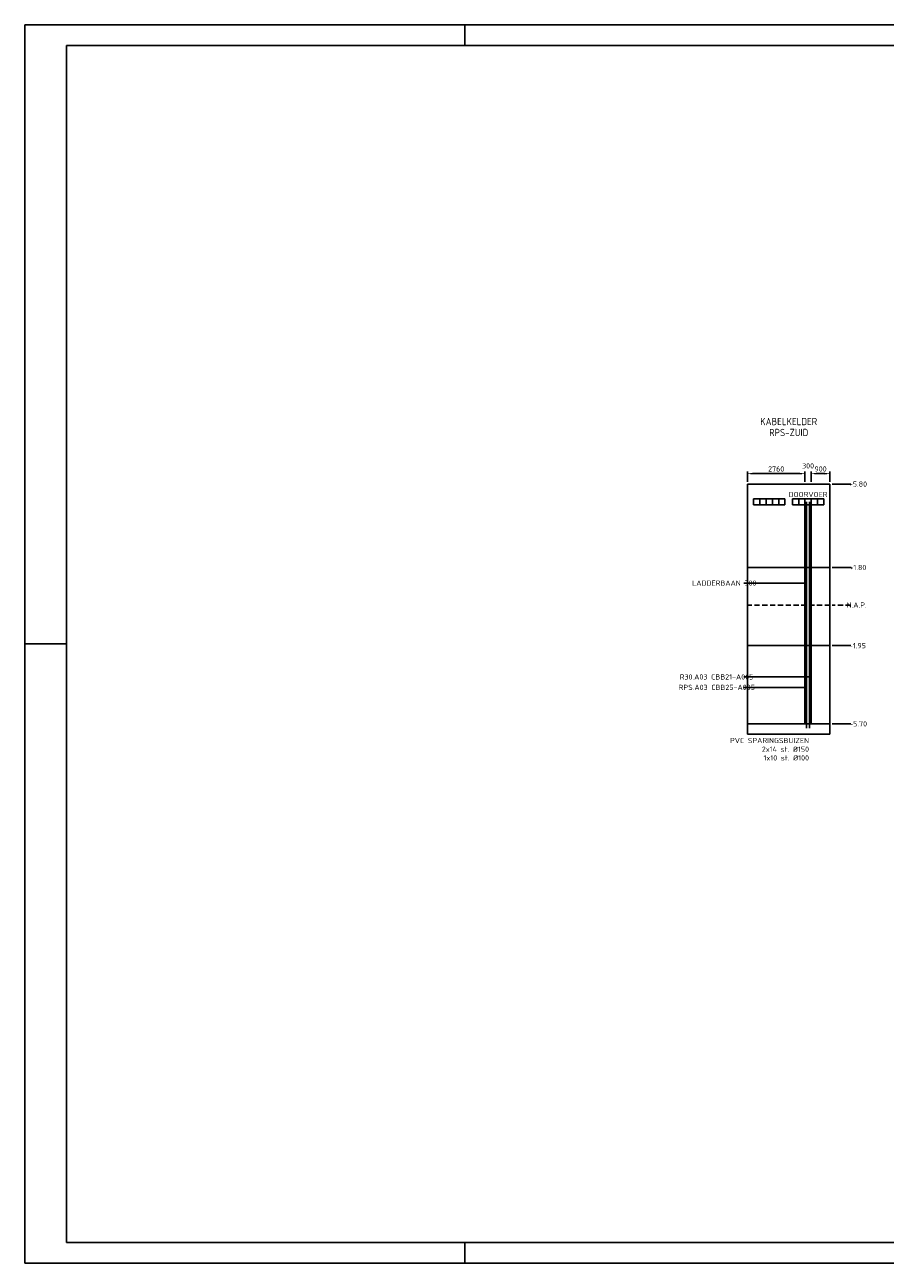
# Model space of a CAD drawing. Extents: x 0 to 841, y 0 to 594.
# Tile 1 of 3: x 0 to 413, y 0 to 594. Entities that reach past the tile are written whole.
import ezdxf
from ezdxf.enums import TextEntityAlignment as Align

# ---------------------------------------------------------------- set-up
doc = ezdxf.new("R2010")
doc.units = 0
doc.header["$LTSCALE"] = 5
doc.header["$MEASUREMENT"] = 0
doc.header["$PDMODE"] = 1
doc.linetypes.add('DASHED', pattern=[0.75, 0.5, -0.25])
doc.layers.get('0').update_dxf_attribs({"linetype": 'CONTINUOUS'})
doc.layers.get('Defpoints').update_dxf_attribs({"linetype": 'CONTINUOUS'})
for name, color, linetype in [('025', 1, 'CONTINUOUS'), ('035', 4, 'CONTINUOUS'), ('050', 2, 'CONTINUOUS')]:
    doc.layers.add(name, color=color, linetype=linetype)
doc.styles.get("Standard").update_dxf_attribs({"font": 'Iso.shx'})
doc.dimstyles.get("Standard").update_dxf_attribs({"dimtxt": 0.18, "dimasz": 0.18, "dimexe": 0.18, "dimexo": 0.0625, "dimgap": 0.09, "dimtad": 0, "dimtih": 1, "dimtoh": 1, "dimdec": 4, "dimzin": 0, "dimdsep": 46, "dimtxsty": 'Standard', "dimcen": 0.09, "dimadec": 0, "dimazin": 0, "dimtfac": 1, "dimtdec": 4, "dimtofl": 0, "dimtmove": 2, "dimatfit": 3, "dimfxl": 1, "dimtolj": 1, "dimtzin": 0, "dimarcsym": 0})

# ---------------------------------------------------------------- blocks, each defined once
blk = doc.blocks.new('*D6')
at = {"color": 0, "lineweight": -2, "transparency": 16777216}
for p, q in [((377.1, 374.7), (377.1, 379.7)), ((383.6, 378.7), (379.6, 378.7)), ((386.1, 374.7), (386.1, 379.7))]:
    blk.add_line(p, q, dxfattribs=at)
at = {"color": 0, "transparency": 16777216}
for points in [[(379.6, 379.12), (379.6, 378.29), (377.1, 378.7)], [(383.6, 379.12), (383.6, 378.29), (386.1, 378.7)]]:
    blk.add_solid(points, dxfattribs=at)
at = {"layer": 'Defpoints', "color": 0, "transparency": 16777216}
for p in [(377.1, 378.7), (377.1, 373.7), (386.1, 373.7)]:
    blk.add_point(p, dxfattribs=at)
at = {"color": 0, "transparency": 16777216, "insert": (381.6, 380.95), "char_height": 2.5, "attachment_point": 5}
blk.add_mtext('\\A1;900', dxfattribs=at)
blk = doc.blocks.new('*D7')
at = {"color": 0, "lineweight": -2, "transparency": 16777216}
for p, q in [((371.6, 378.7), (369.1, 378.7)), ((374.1, 374.7), (374.1, 379.7)), ((377.1, 374.7), (377.1, 379.7)), ((379.6, 378.7), (382.1, 378.7))]:
    blk.add_line(p, q, dxfattribs=at)
at = {"color": 0, "transparency": 16777216}
for points in [[(371.6, 379.12), (371.6, 378.29), (374.1, 378.7)], [(379.6, 379.12), (379.6, 378.29), (377.1, 378.7)]]:
    blk.add_solid(points, dxfattribs=at)
at = {"layer": 'Defpoints', "color": 0, "transparency": 16777216}
for p in [(374.1, 378.7), (374.1, 373.7), (377.1, 373.7)]:
    blk.add_point(p, dxfattribs=at)
at = {"color": 0, "transparency": 16777216, "insert": (375.6, 382.45), "char_height": 2.5, "attachment_point": 5}
blk.add_mtext('\\A1;300', dxfattribs=at)
blk = doc.blocks.new('*D8')
at = {"color": 0, "lineweight": -2, "transparency": 16777216}
for p, q in [((346.5, 374.7), (346.5, 379.7)), ((371.6, 378.7), (349, 378.7)), ((374.1, 374.7), (374.1, 379.7))]:
    blk.add_line(p, q, dxfattribs=at)
at = {"color": 0, "transparency": 16777216}
for points in [[(349, 379.12), (349, 378.29), (346.5, 378.7)], [(371.6, 379.12), (371.6, 378.29), (374.1, 378.7)]]:
    blk.add_solid(points, dxfattribs=at)
at = {"layer": 'Defpoints', "color": 0, "transparency": 16777216}
for p in [(346.5, 378.7), (346.5, 373.7), (374.1, 373.7)]:
    blk.add_point(p, dxfattribs=at)
at = {"color": 0, "transparency": 16777216, "insert": (360.3, 380.95), "char_height": 2.5, "attachment_point": 5}
blk.add_mtext('\\A1;2760', dxfattribs=at)

msp = doc.modelspace()

# ---------------------------------------------------------------- linework, layer by layer
for p, q in [((387.102, 373.705), (396.102, 373.705)), ((387.102, 333.705), (396.102, 333.705)), ((387.102, 296.205), (396.102, 296.205)), ((387.102, 258.705), (396.102, 258.705))]:
    msp.add_line(p, q)
at = {"linetype": 'DASHED'}
for p, q in [((386.102, 315.705), (346.502, 315.705)), ((396.102, 315.705), (387.102, 315.705))]:
    msp.add_line(p, q, dxfattribs=at)
at = {"layer": '025'}
for p, q in [((841, 594), (0, 594)), ((0, 594), (0, 0)), ((211, 584), (211, 594)), ((346.502, 373.705), (346.502, 315.705)), ((386.102, 373.705), (346.502, 373.705)), ((386.102, 373.705), (386.102, 315.705)), ((349.502, 366.705), (349.502, 363.705)), ((364.502, 366.705), (349.502, 366.705)), ((349.502, 363.705), (364.502, 363.705)), ((352.502, 366.705), (352.502, 363.705)), ((355.502, 366.705), (355.502, 363.705)), ((358.502, 366.705), (358.502, 363.705)), ((361.502, 366.705), (361.502, 363.705)), ((364.502, 363.705), (364.502, 366.705)), ((368.102, 363.705), (368.102, 366.705)), ((368.102, 366.705), (383.102, 366.705)), ((383.102, 363.705), (368.102, 363.705)), ((371.102, 366.705), (371.102, 363.705)), ((374.102, 366.705), (374.102, 363.705)), ((374.102, 258.705), (374.102, 363.705)), ((377.102, 366.705), (377.102, 363.705)), ((377.102, 258.705), (377.102, 363.705)), ((380.102, 366.705), (380.102, 363.705)), ((383.102, 366.705), (383.102, 363.705)), ((386.102, 333.705), (346.502, 333.705)), ((374.102, 326.205), (344.852, 326.205)), ((346.502, 315.705), (346.502, 258.705)), ((386.102, 315.705), (386.102, 258.705)), ((0, 297), (20, 297)), ((386.102, 296.205), (346.502, 296.205)), ((376.352, 281.205), (344.852, 281.205)), ((374.852, 276.205), (344.852, 276.205)), ((386.102, 258.705), (346.502, 258.705)), ((346.502, 253.705), (346.502, 258.705)), ((386.102, 258.705), (386.102, 253.705)), ((386.102, 253.705), (346.502, 253.705)), ((211, 0), (211, 10)), ((0, 0), (841, 0))]:
    msp.add_line(p, q, dxfattribs=at)
at = {"layer": '050'}
for p, q in [((20, 10), (20, 584)), ((20, 584), (831, 584)), ((374.852, 365.205), (374.852, 256.705)), ((376.352, 365.205), (376.352, 256.705)), ((831, 10), (20, 10))]:
    msp.add_line(p, q, dxfattribs=at)

# ---------------------------------------------------------------- texts
for s, p in [('+5.80', (403.887, 373.705)), ('+1.80', (403.53, 333.705)), ('N.A.P.', (403.709, 315.705)), ('-1.95', (403.352, 296.205)), ('-5.70', (403.887, 258.705))]:
    msp.add_text(s, height=2.5).set_placement(p, align=Align.MIDDLE_RIGHT)
at = {"layer": '025'}
msp.add_text('DOORVOER', height=2.5, dxfattribs=at).set_placement((375.602, 366.705), align=Align.BOTTOM_CENTER)
for s, p in [('LADDERBAAN 300', (319.988, 326.205)), ('R30.A03 CBB21-A005', (314.03, 281.205)), ('RPS.A03 CBB25-A005', (313.494, 276.205))]:
    msp.add_text(s, height=2.5, dxfattribs=at).set_placement(p, align=Align.MIDDLE_LEFT)
at = {"layer": '025', "insert": (376.06, 251.95), "char_height": 2.5, "attachment_point": 3}
msp.add_mtext_dynamic_manual_height_columns('PVC SPARINGSBUIZEN\\P2x14 st. %%C150\\P1x10 st. %%C100', width=31.78733, gutter_width=12.5, heights=[0], dxfattribs=at)
at = {"layer": '035'}
for s, p in [('KABELKELDER', (366.302, 403.705)), ('RPS-ZUID', (366.302, 398.455))]:
    msp.add_text(s, height=3.5, dxfattribs=at).set_placement(p, align=Align.MIDDLE_CENTER)

# ---------------------------------------------------------------- dimensions: what is measured, and where the dimension line sits
for base, p1, p2, picture, middle in [((346.502, 378.705), (374.102, 373.705), (346.502, 373.705), '*D8', (360.302, 380.955)), ((374.102, 378.705), (377.102, 373.705), (374.102, 373.705), '*D7', (375.602, 382.455)), ((377.102, 378.705), (386.102, 373.705), (377.102, 373.705), '*D6', (381.602, 380.955))]:
    dim = msp.add_linear_dim(base=base, p1=p1, p2=p2, angle=180, dimstyle='Standard', override={"dimtxt": 2.5, "dimasz": 2.5, "dimexe": 1, "dimexo": 1, "dimgap": 1, "dimtad": 1, "dimtih": 0, "dimtoh": 0, "dimdec": 0, "dimlfac": 100, "dimcen": 2.5, "dimtdec": 0})
    dim.commit()
    dim.dimension.update_dxf_attribs({"geometry": picture, "text_midpoint": middle})

doc.saveas('drawing.dxf')
